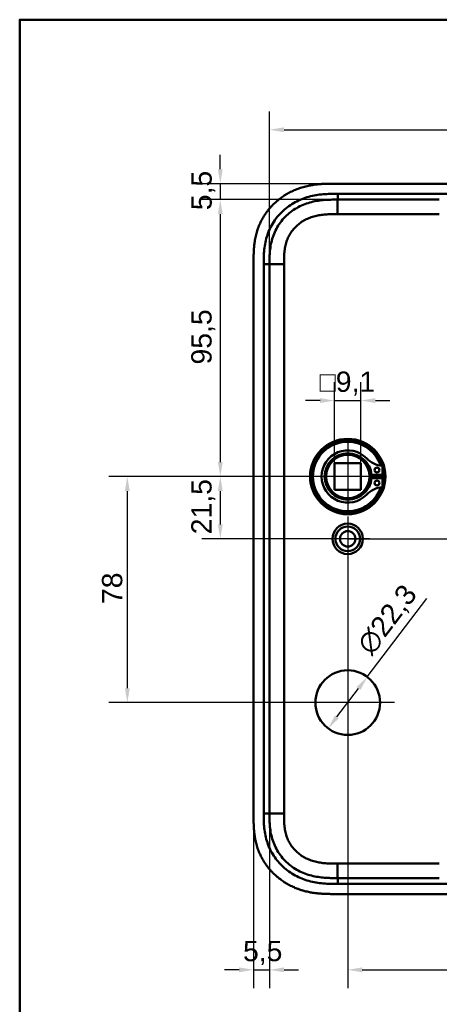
# Model space of a CAD drawing. Header units: millimetres. Extents: x 20 to 833, y 20 to 574.
# Tile 9 of 26: x 20 to 165, y 234 to 574. Entities that reach past the tile are written whole.
import ezdxf

# ---------------------------------------------------------------- set-up
doc = ezdxf.new("R2010")
doc.units = ezdxf.units.MM
doc.header["$LTSCALE"] = 2
for name, color, linetype, lineweight in [('Bemaßungen(DIN)', 7, 'Continuous', 25), ('Mittelpunktmarkierung(DIN)', 7, 'Continuous', 25), ('Sichtbare Kanten(DIN)', 7, 'Continuous', 50), ('Sichtbare tangentiale Kanten(DIN)', 7, 'Continuous', 50), ('Skizziergeometrie(DIN)', 7, 'Continuous', 50)]:
    doc.layers.add(name, color=color, linetype=linetype, lineweight=lineweight)
doc.styles.add('STANDARD-DIN~0', font='arial.ttf')
doc.dimstyles.new('CAD-LAN', dxfattribs={"dimscale": 2, "dimtxt": 3.5, "dimasz": 2.5, "dimexe": 3.175, "dimexo": 0, "dimgap": 0.8, "dimtad": 1, "dimrnd": 1e-08, "dimtxsty": 'STANDARD-DIN~0', "dimcen": 0.09, "dimdle": 10, "dimclrd": 250, "dimclre": 250, "dimclrt": 250, "dimadec": 0, "dimazin": 2, "dimtfac": 1, "dimtmove": 0, "dimatfit": 3, "dimfxl": 1, "dimtolj": 1, "dimtzin": 0, "dimlwd": 25, "dimlwe": 25, "dimarcsym": 0})

# ---------------------------------------------------------------- blocks, each defined once
blk = doc.blocks.new('Ränder Standardrahmen')
at = {"layer": 'Skizziergeometrie(DIN)', "flags": 128}
blk.add_lwpolyline([(10, 10), (10, 287), (410, 287), (410, 10), (10, 10)], dxfattribs=at)
blk = doc.blocks.new('*D8')
at = {"layer": 'Bemaßungen(DIN)', "color": 250, "linetype": 'Continuous', "lineweight": 25, "true_color": 0x3f3f3f, "transparency": 16777216}
for p, q in [((140.02, 347.32), (160.61, 374.37)), ((129.55, 333.55), (136.99, 343.34))]:
    blk.add_line(p, q, dxfattribs=at)
at = {"layer": 'Bemaßungen(DIN)', "color": 250, "linetype": 'Continuous', "true_color": 0x3f3f3f, "transparency": 16777216}
for points in [[(136.33, 343.84), (137.66, 342.83), (140.02, 347.32)], [(128.88, 334.05), (130.21, 333.04), (126.52, 329.57)]]:
    blk.add_solid(points, dxfattribs=at)
at = {"layer": 'Defpoints', "color": 0, "linetype": 'Continuous', "transparency": 16777216}
for p in [(140.02, 347.32), (126.52, 329.57)]:
    blk.add_point(p, dxfattribs=at)
at = {"layer": 'Bemaßungen(DIN)', "color": 250, "linetype": 'Continuous', "lineweight": 25, "true_color": 0x3f3f3f, "transparency": 16777216, "insert": (135.87, 358.77), "char_height": 7, "attachment_point": 1, "rotation": 52.733, "style": 'STANDARD-DIN~0'}
blk.add_mtext('\\A1;∅22,3', dxfattribs=at)
blk = doc.blocks.new('*D9')
at = {"layer": 'Bemaßungen(DIN)', "color": 250, "linetype": 'Continuous', "lineweight": 25, "true_color": 0x3f3f3f, "transparency": 16777216}
for p, q in [((129.81, 511.94), (82.92, 511.94)), ((89.27, 506.94), (89.27, 421.44)), ((133.27, 416.44), (82.92, 416.44))]:
    blk.add_line(p, q, dxfattribs=at)
at = {"layer": 'Bemaßungen(DIN)', "color": 250, "linetype": 'Continuous', "true_color": 0x3f3f3f, "transparency": 16777216}
for points in [[(88.44, 506.94), (90.1, 506.94), (89.27, 511.94)], [(88.44, 421.44), (90.1, 421.44), (89.27, 416.44)]]:
    blk.add_solid(points, dxfattribs=at)
at = {"layer": 'Defpoints', "color": 0, "linetype": 'Continuous', "transparency": 16777216}
for p in [(129.81, 511.94), (89.27, 416.44), (133.27, 416.44)]:
    blk.add_point(p, dxfattribs=at)
at = {"layer": 'Bemaßungen(DIN)', "color": 250, "linetype": 'Continuous', "lineweight": 25, "true_color": 0x3f3f3f, "transparency": 16777216, "insert": (79.26, 455.07), "char_height": 7, "attachment_point": 1, "rotation": 90, "style": 'STANDARD-DIN~0'}
blk.add_mtext('\\A1;95,5', dxfattribs=at)
blk = doc.blocks.new('*D10')
at = {"layer": 'Bemaßungen(DIN)', "color": 250, "linetype": 'Continuous', "lineweight": 25, "true_color": 0x3f3f3f, "transparency": 16777216}
for p, q in [((133.27, 416.44), (82.92, 416.44)), ((89.27, 411.44), (89.27, 399.94)), ((133.27, 394.94), (82.92, 394.94))]:
    blk.add_line(p, q, dxfattribs=at)
at = {"layer": 'Bemaßungen(DIN)', "color": 250, "linetype": 'Continuous', "true_color": 0x3f3f3f, "transparency": 16777216}
for points in [[(88.44, 411.44), (90.1, 411.44), (89.27, 416.44)], [(88.44, 399.94), (90.1, 399.94), (89.27, 394.94)]]:
    blk.add_solid(points, dxfattribs=at)
at = {"layer": 'Defpoints', "color": 0, "linetype": 'Continuous', "transparency": 16777216}
for p in [(133.27, 416.44), (89.27, 394.94), (133.27, 394.94)]:
    blk.add_point(p, dxfattribs=at)
at = {"layer": 'Bemaßungen(DIN)', "color": 250, "linetype": 'Continuous', "lineweight": 25, "true_color": 0x3f3f3f, "transparency": 16777216, "insert": (79.26, 396.52), "char_height": 7, "attachment_point": 1, "rotation": 90, "style": 'STANDARD-DIN~0'}
blk.add_mtext('\\A1;21,5', dxfattribs=at)
blk = doc.blocks.new('*D11')
at = {"layer": 'Bemaßungen(DIN)', "color": 250, "linetype": 'Continuous', "lineweight": 25, "true_color": 0x3f3f3f, "transparency": 16777216}
for p, q in [((133.27, 394.94), (277.62, 394.94)), ((271.27, 389.94), (271.27, 302.94)), ((251.27, 297.94), (277.62, 297.94))]:
    blk.add_line(p, q, dxfattribs=at)
at = {"layer": 'Bemaßungen(DIN)', "color": 250, "linetype": 'Continuous', "true_color": 0x3f3f3f, "transparency": 16777216}
for points in [[(270.44, 389.94), (272.1, 389.94), (271.27, 394.94)], [(270.44, 302.94), (272.1, 302.94), (271.27, 297.94)]]:
    blk.add_solid(points, dxfattribs=at)
at = {"layer": 'Defpoints', "color": 0, "linetype": 'Continuous', "transparency": 16777216}
for p in [(133.27, 394.94), (251.27, 297.94), (271.27, 297.94)]:
    blk.add_point(p, dxfattribs=at)
at = {"layer": 'Bemaßungen(DIN)', "color": 250, "linetype": 'Continuous', "lineweight": 25, "true_color": 0x3f3f3f, "transparency": 16777216, "insert": (262.52, 341.43), "char_height": 7, "attachment_point": 1, "rotation": 90, "style": 'STANDARD-DIN~0'}
blk.add_mtext('\\A1;97', dxfattribs=at)
blk = doc.blocks.new('*D12')
at = {"layer": 'Bemaßungen(DIN)', "color": 250, "linetype": 'Continuous', "lineweight": 25, "true_color": 0x3f3f3f, "transparency": 16777216}
for p, q in [((251.27, 491.94), (277.62, 491.94)), ((271.27, 399.94), (271.27, 486.94)), ((133.27, 394.94), (277.62, 394.94))]:
    blk.add_line(p, q, dxfattribs=at)
at = {"layer": 'Bemaßungen(DIN)', "color": 250, "linetype": 'Continuous', "true_color": 0x3f3f3f, "transparency": 16777216}
for points in [[(270.44, 486.94), (272.1, 486.94), (271.27, 491.94)], [(270.44, 399.94), (272.1, 399.94), (271.27, 394.94)]]:
    blk.add_solid(points, dxfattribs=at)
at = {"layer": 'Defpoints', "color": 0, "linetype": 'Continuous', "transparency": 16777216}
for p in [(251.27, 491.94), (271.27, 491.94), (133.27, 394.94)]:
    blk.add_point(p, dxfattribs=at)
at = {"layer": 'Bemaßungen(DIN)', "color": 250, "linetype": 'Continuous', "lineweight": 25, "true_color": 0x3f3f3f, "transparency": 16777216, "insert": (262.52, 438.43), "char_height": 7, "attachment_point": 1, "rotation": 90, "style": 'STANDARD-DIN~0'}
blk.add_mtext('\\A1;97', dxfattribs=at)
blk = doc.blocks.new('*D13')
at = {"layer": 'Bemaßungen(DIN)', "color": 250, "linetype": 'Continuous', "lineweight": 25, "true_color": 0x3f3f3f, "transparency": 16777216}
for p, q in [((133.27, 387.29), (133.27, 239.94)), ((251.27, 290.29), (251.27, 239.94)), ((138.27, 246.29), (246.27, 246.29))]:
    blk.add_line(p, q, dxfattribs=at)
at = {"layer": 'Bemaßungen(DIN)', "color": 250, "linetype": 'Continuous', "true_color": 0x3f3f3f, "transparency": 16777216}
for points in [[(138.27, 247.13), (138.27, 245.46), (133.27, 246.29)], [(246.27, 247.13), (246.27, 245.46), (251.27, 246.29)]]:
    blk.add_solid(points, dxfattribs=at)
at = {"layer": 'Defpoints', "color": 0, "linetype": 'Continuous', "transparency": 16777216}
for p in [(133.27, 387.29), (251.27, 290.29), (251.27, 246.29)]:
    blk.add_point(p, dxfattribs=at)
at = {"layer": 'Bemaßungen(DIN)', "color": 250, "linetype": 'Continuous', "lineweight": 25, "true_color": 0x3f3f3f, "transparency": 16777216, "insert": (184.86, 255.04), "char_height": 7, "attachment_point": 1, "style": 'STANDARD-DIN~0'}
blk.add_mtext('\\A1;118', dxfattribs=at)
blk = doc.blocks.new('*D14')
at = {"layer": 'Bemaßungen(DIN)', "color": 250, "linetype": 'Continuous', "lineweight": 25, "true_color": 0x3f3f3f, "transparency": 16777216}
for p, q in [((100.77, 299.23), (100.77, 239.94)), ((106.27, 300.23), (106.27, 239.94)), ((95.77, 246.29), (90.77, 246.29)), ((100.77, 246.29), (106.27, 246.29)), ((111.27, 246.29), (116.27, 246.29))]:
    blk.add_line(p, q, dxfattribs=at)
at = {"layer": 'Bemaßungen(DIN)', "color": 250, "linetype": 'Continuous', "true_color": 0x3f3f3f, "transparency": 16777216}
for points in [[(95.77, 247.13), (95.77, 245.46), (100.77, 246.29)], [(111.27, 247.13), (111.27, 245.46), (106.27, 246.29)]]:
    blk.add_solid(points, dxfattribs=at)
at = {"layer": 'Defpoints', "color": 0, "linetype": 'Continuous', "transparency": 16777216}
for p in [(100.77, 299.23), (106.27, 300.23), (106.27, 246.29)]:
    blk.add_point(p, dxfattribs=at)
at = {"layer": 'Bemaßungen(DIN)', "color": 250, "linetype": 'Continuous', "lineweight": 25, "true_color": 0x3f3f3f, "transparency": 16777216, "insert": (97.12, 256.28), "char_height": 7, "attachment_point": 1, "style": 'STANDARD-DIN~0'}
blk.add_mtext('\\A1;5,5', dxfattribs=at)
blk = doc.blocks.new('*D15')
at = {"layer": 'Bemaßungen(DIN)', "color": 250, "linetype": 'Continuous', "lineweight": 25, "true_color": 0x3f3f3f, "transparency": 16777216}
for p, q in [((89.27, 522.44), (89.27, 527.44)), ((128.81, 517.44), (82.92, 517.44)), ((89.27, 517.44), (89.27, 511.94)), ((129.8, 511.94), (82.92, 511.94)), ((89.27, 506.94), (89.27, 501.94))]:
    blk.add_line(p, q, dxfattribs=at)
at = {"layer": 'Bemaßungen(DIN)', "color": 250, "linetype": 'Continuous', "true_color": 0x3f3f3f, "transparency": 16777216}
for points in [[(88.44, 522.44), (90.1, 522.44), (89.27, 517.44)], [(88.44, 506.94), (90.1, 506.94), (89.27, 511.94)]]:
    blk.add_solid(points, dxfattribs=at)
at = {"layer": 'Defpoints', "color": 0, "linetype": 'Continuous', "transparency": 16777216}
for p in [(128.81, 517.44), (89.27, 511.94), (129.8, 511.94)]:
    blk.add_point(p, dxfattribs=at)
at = {"layer": 'Bemaßungen(DIN)', "color": 250, "linetype": 'Continuous', "lineweight": 25, "true_color": 0x3f3f3f, "transparency": 16777216, "insert": (79.29, 508.29), "char_height": 7, "attachment_point": 1, "rotation": 90, "style": 'STANDARD-DIN~0'}
blk.add_mtext('\\A1;5,5', dxfattribs=at)
blk = doc.blocks.new('*D16')
at = {"layer": 'Bemaßungen(DIN)', "color": 250, "linetype": 'Continuous', "lineweight": 25, "true_color": 0x3f3f3f, "transparency": 16777216}
for p, q in [((133.27, 416.44), (50.82, 416.44)), ((57.17, 411.44), (57.17, 343.44)), ((133.27, 338.44), (50.82, 338.44))]:
    blk.add_line(p, q, dxfattribs=at)
at = {"layer": 'Bemaßungen(DIN)', "color": 250, "linetype": 'Continuous', "true_color": 0x3f3f3f, "transparency": 16777216}
for points in [[(56.33, 411.44), (58, 411.44), (57.17, 416.44)], [(56.33, 343.44), (58, 343.44), (57.17, 338.44)]]:
    blk.add_solid(points, dxfattribs=at)
at = {"layer": 'Defpoints', "color": 0, "linetype": 'Continuous', "transparency": 16777216}
for p in [(133.27, 416.44), (57.17, 338.44), (133.27, 338.44)]:
    blk.add_point(p, dxfattribs=at)
at = {"layer": 'Bemaßungen(DIN)', "color": 250, "linetype": 'Continuous', "lineweight": 25, "true_color": 0x3f3f3f, "transparency": 16777216, "insert": (48.42, 372.45), "char_height": 7, "attachment_point": 1, "rotation": 90, "style": 'STANDARD-DIN~0'}
blk.add_mtext('\\A1;78', dxfattribs=at)
blk = doc.blocks.new('*D17')
at = {"layer": 'Bemaßungen(DIN)', "color": 250, "linetype": 'Continuous', "lineweight": 25, "true_color": 0x3f3f3f, "transparency": 16777216}
for p, q in [((106.27, 489.66), (106.27, 542.39)), ((298.27, 489.66), (298.27, 542.39)), ((111.27, 536.04), (293.27, 536.04))]:
    blk.add_line(p, q, dxfattribs=at)
at = {"layer": 'Bemaßungen(DIN)', "color": 250, "linetype": 'Continuous', "true_color": 0x3f3f3f, "transparency": 16777216}
for points in [[(111.27, 536.88), (111.27, 535.21), (106.27, 536.04)], [(293.27, 536.88), (293.27, 535.21), (298.27, 536.04)]]:
    blk.add_solid(points, dxfattribs=at)
at = {"layer": 'Defpoints', "color": 0, "linetype": 'Continuous', "transparency": 16777216}
for p in [(298.27, 536.04), (106.27, 489.66), (298.27, 489.66)]:
    blk.add_point(p, dxfattribs=at)
at = {"layer": 'Bemaßungen(DIN)', "color": 250, "linetype": 'Continuous', "lineweight": 25, "true_color": 0x3f3f3f, "transparency": 16777216, "insert": (194.9, 544.79), "char_height": 7, "attachment_point": 1, "style": 'STANDARD-DIN~0'}
blk.add_mtext('\\A1;192', dxfattribs=at)
blk = doc.blocks.new('*D19')
at = {"layer": 'Bemaßungen(DIN)', "color": 250, "linetype": 'Continuous', "lineweight": 25, "true_color": 0x3f3f3f, "transparency": 16777216}
for p, q in [((128.72, 420.99), (128.72, 448.98)), ((137.82, 420.99), (137.82, 448.98)), ((123.72, 442.63), (118.72, 442.63)), ((128.72, 442.63), (137.82, 442.63)), ((142.82, 442.63), (147.82, 442.63))]:
    blk.add_line(p, q, dxfattribs=at)
at = {"layer": 'Bemaßungen(DIN)', "color": 250, "linetype": 'Continuous', "true_color": 0x3f3f3f, "transparency": 16777216}
for points in [[(123.72, 443.47), (123.72, 441.8), (128.72, 442.63)], [(142.82, 443.47), (142.82, 441.8), (137.82, 442.63)]]:
    blk.add_solid(points, dxfattribs=at)
at = {"layer": 'Defpoints', "color": 0, "linetype": 'Continuous', "transparency": 16777216}
for p in [(137.82, 442.63), (128.72, 420.99), (137.82, 420.99)]:
    blk.add_point(p, dxfattribs=at)
at = {"layer": 'Bemaßungen(DIN)', "color": 250, "linetype": 'Continuous', "lineweight": 25, "true_color": 0x3f3f3f, "transparency": 16777216, "insert": (123.5, 452.65), "char_height": 7, "attachment_point": 1, "style": 'STANDARD-DIN~0'}
blk.add_mtext('\\A1;\\fAIGDT|b0|i0;\\H7.0000;o\\fArial|b0|i0;\\H7.0000;9,1', dxfattribs=at)

msp = doc.modelspace()

# ---------------------------------------------------------------- linework, layer by layer
at = {"layer": 'Mittelpunktmarkierung(DIN)', "linetype": 'Continuous'}
for p, q in [((133.2701, 428.9426), (133.2701, 403.9426)), ((145.7701, 416.4426), (120.7701, 416.4426)), ((133.2701, 402.5926), (133.2701, 387.2926)), ((140.9201, 394.9426), (125.6201, 394.9426)), ((133.2701, 354.5926), (133.2701, 322.2926)), ((133.2701, 354.5926), (133.2701, 322.2926)), ((149.4201, 338.4426), (117.1201, 338.4426)), ((149.4201, 338.4426), (117.1201, 338.4426))]:
    msp.add_line(p, q, dxfattribs=at)
at = {"layer": 'Sichtbare Kanten(DIN)'}
for p, q in [((287.291, 517.4426), (128.8088, 517.4426)), ((129.7969, 511.9426), (129.8083, 511.9426)), ((129.8083, 511.9426), (164.8995, 511.9426)), ((100.7701, 490.6582), (100.7701, 299.227)), ((128.7201, 420.9926), (137.8201, 420.9926)), ((128.7201, 411.8926), (128.7201, 420.9926)), ((137.8201, 420.9926), (137.8201, 411.8926)), ((145.2282, 420.0832), (145.2282, 417.0593)), ((145.2282, 417.0593), (141.5282, 417.0593)), ((141.5282, 415.8259), (145.2282, 415.8259)), ((145.2282, 415.8259), (145.2282, 412.802)), ((128.7201, 411.8926), (137.8201, 411.8926)), ((129.8083, 277.9426), (129.7969, 277.9426)), ((129.8083, 277.9426), (164.8995, 277.9426)), ((128.8088, 272.4426), (286.731, 272.4426))]:
    msp.add_line(p, q, dxfattribs=at)
for centre, radius in [((133.2701, 416.4426), 13), ((133.2701, 416.4426), 12.5), ((133.2701, 416.4426), 8), ((133.2701, 416.4426), 7.5), ((143.3782, 418.6743), 0.85), ((143.3782, 414.2109), 0.85), ((133.2701, 394.9426), 5.25), ((133.2701, 394.9426), 4.25), ((133.2701, 394.9426), 2.65), ((133.2701, 338.4426), 11.15)]:
    msp.add_circle(centre, radius, dxfattribs=at)
for centre, radius, start, end in [((133.2701, 416.4426), 12, 18.172127, 341.827873), ((133.2701, 416.4426), 9.0167, 44.140905, 315.859095), ((134.0034, 416.4426), 7.55, 4.685007, 54.312896), ((145.9682, 428.7655), 8.6779, 224.140905, 265.032947), ((133.2701, 416.4426), 8.2, 333.630564, 26.369436), ((134.0034, 416.4426), 7.55, 305.687104, 355.314993), ((133.2701, 416.4426), 9, 356.0711, 3.9289), ((133.2701, 416.4426), 12, 355.211021, 4.788979), ((145.9682, 404.1197), 8.6779, 94.967053, 135.859095)]:
    msp.add_arc(centre, radius, start, end, dxfattribs=at)
for points, knots in [([(128.8088, 517.4426), (128.2113, 517.4431), (127.1602, 517.4418), (125.9491, 517.4168), (125.0364, 517.3816), (124.4267, 517.3488), (123.6638, 517.2947), (123.0531, 517.2402), (122.2897, 517.1568), (121.6792, 517.077), (120.7645, 516.9361), (119.8529, 516.7658), (118.4959, 516.4531), (117.3031, 516.1122), (115.8358, 515.6029), (114.6857, 515.1295), (113.2844, 514.4565), (112.195, 513.8535), (110.88, 513.0204), (109.8687, 512.2923), (108.6615, 511.3086), (107.7439, 510.4644), (106.6633, 509.3409), (105.8549, 508.3895), (104.9207, 507.1402), (104.2364, 506.095), (103.4657, 504.7367), (102.9199, 503.6121), (102.3282, 502.1683), (101.928, 500.9849), (101.5208, 499.482), (101.2662, 498.2652), (101.0549, 496.8869), (100.9532, 495.9673), (100.8779, 495.0487), (100.8399, 494.437), (100.8059, 493.6738), (100.7885, 493.0656), (100.7758, 492.3088), (100.7703, 491.5555), (100.77, 490.9567), (100.7701, 490.6582)], [-0.999997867, -0.999997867, -0.999997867, -0.999997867, -0.958331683, -0.927082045, -0.916665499, -0.895832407, -0.885415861, -0.864582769, -0.854166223, -0.833333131, -0.822916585, -0.791666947, -0.770833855, -0.729167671, -0.708334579, -0.666668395, -0.645835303, -0.604169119, -0.583336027, -0.541669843, -0.520836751, -0.479170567, -0.458337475, -0.416671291, -0.395838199, -0.354172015, -0.333338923, -0.291672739, -0.270839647, -0.229173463, -0.208340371, -0.166674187, -0.145841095, -0.114591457, -0.104174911, -0.083341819, -0.072925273, -0.052092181, -0.041675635, -0.020842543, -0.000009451, -0.000009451, -0.000009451, -0.000009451]), ([(106.27, 489.6583), (106.27, 490.2859), (106.2701, 490.9335), (106.2825, 491.5819), (106.2963, 492.304), (106.3252, 493.0273), (106.3804, 493.7419), (106.4405, 494.5194), (106.5311, 495.2872), (106.6616, 496.0485), (106.7973, 496.8405), (106.9756, 497.6261), (107.2099, 498.416), (107.445, 499.2086), (107.7347, 499.9961), (108.0792, 500.761), (108.4255, 501.5297), (108.8275, 502.2775), (109.2826, 502.9948), (109.7362, 503.7098), (110.2425, 504.3947), (110.7978, 505.0431), (111.3474, 505.6848), (111.948, 506.2933), (112.5839, 506.8538), (113.2199, 507.4144), (113.8891, 507.9262), (114.5886, 508.3912), (115.2832, 508.8529), (116.0079, 509.2685), (116.7603, 509.6379), (117.4956, 509.999), (118.2576, 510.3159), (119.0401, 510.5875), (119.7947, 510.8493), (120.5685, 511.0689), (121.3521, 511.2474), (122.0999, 511.4178), (122.8563, 511.5507), (123.6196, 511.6515), (124.3429, 511.747), (125.0724, 511.8137), (125.8038, 511.858), (126.4941, 511.8998), (127.1862, 511.9216), (127.8724, 511.9323), (128.5223, 511.9424), (129.1669, 511.9426), (129.7969, 511.9426)], [0, 0, 0, 0, 0.20033251, 0.20033251, 0.20033251, 0.42341762, 0.42341762, 0.42341762, 0.66616566, 0.66616566, 0.66616566, 0.91870231, 0.91870231, 0.91870231, 1.17212598, 1.17212598, 1.17212598, 1.4268172, 1.4268172, 1.4268172, 1.68070523, 1.68070523, 1.68070523, 1.93198857, 1.93198857, 1.93198857, 2.18331948, 2.18331948, 2.18331948, 2.43287068, 2.43287068, 2.43287068, 2.67676084, 2.67676084, 2.67676084, 2.91192776, 2.91192776, 2.91192776, 3.13637161, 3.13637161, 3.13637161, 3.34910435, 3.34910435, 3.34910435, 3.549929, 3.549929, 3.549929, 3.74015108, 3.74015108, 3.74015108, 3.74015108]), ([(100.7701, 299.227), (100.77, 298.9284), (100.7703, 298.3294), (100.7758, 297.5762), (100.7886, 296.8196), (100.8059, 296.2116), (100.8399, 295.4484), (100.8778, 294.8367), (100.9532, 293.9179), (101.0549, 292.9982), (101.2427, 291.7729), (101.4254, 290.8593), (101.6431, 289.9523), (101.806, 289.3514), (102.0325, 288.606), (102.2325, 288.0146), (102.5056, 287.2839), (102.7424, 286.7062), (103.1248, 285.8513), (103.543, 285.0128), (104.2362, 283.7899), (104.9206, 282.7447), (105.855, 281.4957), (106.6633, 280.5447), (107.7437, 279.4209), (108.6616, 278.5763), (109.8689, 277.5928), (110.8802, 276.8648), (112.1947, 276.0318), (113.2845, 275.4283), (114.5457, 274.8229), (115.4046, 274.46), (116.2758, 274.1297), (116.8625, 273.926), (117.7503, 273.645), (118.6468, 273.3972), (119.8532, 273.1194), (120.7645, 272.9492), (121.6793, 272.8081), (122.2898, 272.7284), (123.0531, 272.6449), (123.6638, 272.5905), (124.4266, 272.5364), (125.0363, 272.5036), (125.949, 272.4683), (127.1603, 272.4433), (128.2114, 272.4421), (128.8088, 272.4426)], [-0.999997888, -0.999997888, -0.999997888, -0.999997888, -0.979164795, -0.958331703, -0.947915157, -0.927082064, -0.916665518, -0.895832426, -0.885415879, -0.854166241, -0.833333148, -0.80208351, -0.791666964, -0.770833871, -0.760417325, -0.739584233, -0.729167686, -0.708334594, -0.697918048, -0.666668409, -0.645835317, -0.604169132, -0.58333604, -0.541669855, -0.520836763, -0.479170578, -0.458337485, -0.416671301, -0.395838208, -0.354172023, -0.333338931, -0.302089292, -0.291672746, -0.270839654, -0.260423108, -0.229173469, -0.208340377, -0.177090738, -0.166674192, -0.1458411, -0.135424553, -0.114591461, -0.104174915, -0.083341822, -0.072925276, -0.041675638, -0.000009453, -0.000009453, -0.000009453, -0.000009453]), ([(129.7969, 277.9426), (129.167, 277.9426), (128.5223, 277.9428), (127.8724, 277.9529), (127.1862, 277.9636), (126.4941, 277.9854), (125.8038, 278.0272), (125.0724, 278.0715), (124.343, 278.1382), (123.6196, 278.2337), (122.8564, 278.3345), (122.0999, 278.4674), (121.3521, 278.6378), (120.5685, 278.8163), (119.7947, 279.0359), (119.0401, 279.2977), (118.2576, 279.5693), (117.4956, 279.8862), (116.7603, 280.2473), (116.0079, 280.6167), (115.2832, 281.0322), (114.5886, 281.494), (113.8891, 281.959), (113.2199, 282.4708), (112.5839, 283.0314), (111.948, 283.5919), (111.3474, 284.2004), (110.7978, 284.8421), (110.2425, 285.4905), (109.7362, 286.1753), (109.2826, 286.8904), (108.8275, 287.6077), (108.4255, 288.3554), (108.0793, 289.1242), (107.7347, 289.8891), (107.445, 290.6765), (107.2099, 291.4692), (106.9756, 292.2591), (106.7974, 293.0446), (106.6616, 293.8366), (106.5311, 294.598), (106.4405, 295.3657), (106.3804, 296.1433), (106.3252, 296.8579), (106.2963, 297.5812), (106.2825, 298.3033), (106.2701, 298.9517), (106.27, 299.5993), (106.27, 300.2269)], [0, 0, 0, 0, 0.19022167, 0.19022167, 0.19022167, 0.39104591, 0.39104591, 0.39104591, 0.60377825, 0.60377825, 0.60377825, 0.82822173, 0.82822173, 0.82822173, 1.06338833, 1.06338833, 1.06338833, 1.30727824, 1.30727824, 1.30727824, 1.55682927, 1.55682927, 1.55682927, 1.80816011, 1.80816011, 1.80816011, 2.0594434, 2.0594434, 2.0594434, 2.31333138, 2.31333138, 2.31333138, 2.56802256, 2.56802256, 2.56802256, 2.82144619, 2.82144619, 2.82144619, 3.07398187, 3.07398187, 3.07398187, 3.31672886, 3.31672886, 3.31672886, 3.5398143, 3.5398143, 3.5398143, 3.74014872, 3.74014872, 3.74014872, 3.74014872])]:
    msp.add_open_spline(points, degree=3, knots=knots, dxfattribs=at)
msp.add_open_spline([(106.27, 300.227), (106.2701, 394.9426), (106.27, 489.6582)], degree=2, dxfattribs=at)
at = {"layer": 'Sichtbare tangentiale Kanten(DIN)'}
for p, q in [((129.8082, 511.9426), (129.8082, 513.9426)), ((129.7969, 511.9426), (129.7969, 506.9426)), ((129.7969, 506.9426), (164.8995, 506.9426)), ((106.27, 489.6582), (104.2703, 489.6582)), ((106.27, 489.6583), (111.27, 489.6583)), ((106.27, 300.227), (104.27, 300.227)), ((106.27, 300.2269), (111.27, 300.2269)), ((129.7969, 277.9426), (129.7969, 282.9426)), ((164.8995, 282.9426), (129.7969, 282.9426)), ((129.8083, 277.9426), (129.8083, 275.9432))]:
    msp.add_line(p, q, dxfattribs=at)
for points, knots in [([(109.5816, 506.6895), (110.0194, 507.1776), (110.4815, 507.6442), (110.9587, 508.082), (112.2021, 509.2226), (113.6203, 510.2285), (115.1009, 511.0318), (116.5746, 511.8314), (118.1765, 512.4689), (119.8156, 512.9226), (119.822, 512.9244), (119.8285, 512.9262), (119.8349, 512.9279), (120.6474, 513.1521), (121.4698, 513.3322), (122.2971, 513.4737), (122.305, 513.475), (122.3128, 513.4763), (122.3207, 513.4777), (123.1438, 513.6177), (123.9729, 513.7196), (124.7952, 513.7899), (124.8097, 513.7911), (124.8241, 513.7923), (124.8385, 513.7935), (125.6467, 513.8616), (126.4453, 513.9005), (127.3108, 513.9216), (127.3244, 513.9219), (127.338, 513.9222), (127.3516, 513.9225), (128.1964, 513.9424), (129.0022, 513.9426), (129.8082, 513.9426)], [0, 0, 0, 0, 0.19669863, 0.19669863, 0.19669863, 0.70917928, 0.70917928, 0.70917928, 1.21926624, 1.21926624, 1.21926624, 1.22126493, 1.22126493, 1.22126493, 1.47406971, 1.47406971, 1.47406971, 1.47647275, 1.47647275, 1.47647275, 1.72797741, 1.72797741, 1.72797741, 1.73239112, 1.73239112, 1.73239112, 1.97969361, 1.97969361, 1.97969361, 1.98358619, 1.98358619, 1.98358619, 2.22538029, 2.22538029, 2.22538029, 2.22538029]), ([(104.2955, 492.1469), (104.3225, 493.0601), (104.3733, 493.8777), (104.4588, 494.6965), (104.4603, 494.7104), (104.4617, 494.7242), (104.4632, 494.738), (104.5512, 495.5678), (104.6787, 496.4074), (104.8511, 497.2317), (104.8525, 497.2384), (104.8539, 497.2451), (104.8553, 497.2518), (105.028, 498.0741), (105.2483, 498.8951), (105.5165, 499.6946), (105.5179, 499.6987), (105.5192, 499.7027), (105.5206, 499.7068), (106.0562, 501.3001), (106.7937, 502.8348), (107.7022, 504.2354), (108.2595, 505.0945), (108.8901, 505.9186), (109.5816, 506.6895)], [0.24893004, 0.24893004, 0.24893004, 0.24893004, 0.50029533, 0.50029533, 0.50029533, 0.50453898, 0.50453898, 0.50453898, 0.75922775, 0.75922775, 0.75922775, 0.76129715, 0.76129715, 0.76129715, 1.01542278, 1.01542278, 1.01542278, 1.01671254, 1.01671254, 1.01671254, 1.52327384, 1.52327384, 1.52327384, 1.83398697, 1.83398697, 1.83398697, 1.83398697]), ([(111.27, 489.6583), (111.27, 489.899), (111.2699, 490.1397), (111.2705, 490.3804), (111.2708, 490.528), (111.2718, 490.6755), (111.2729, 490.823), (111.2735, 490.8968), (111.2741, 490.9706), (111.2749, 491.0443), (111.2757, 491.1181), (111.2767, 491.1919), (111.2778, 491.2656), (111.2789, 491.3393), (111.2801, 491.4131), (111.2815, 491.4869), (111.2873, 491.7991), (111.296, 492.1125), (111.3102, 492.4319), (111.324, 492.7439), (111.3415, 493.0455), (111.3656, 493.3567), (111.3661, 493.3641), (111.3667, 493.3715), (111.3673, 493.3788), (111.4162, 494.0046), (111.4874, 494.6067), (111.5898, 495.204), (111.5913, 495.2126), (111.5927, 495.2211), (111.5942, 495.2297), (111.697, 495.8239), (111.8319, 496.4154), (112.0036, 496.9945), (112.0049, 496.9987), (112.0061, 497.003), (112.0074, 497.0073), (112.18, 497.5871), (112.3914, 498.1602), (112.6403, 498.7122), (112.8892, 499.2643), (113.1794, 499.8036), (113.5046, 500.3162), (113.8311, 500.8308), (114.1971, 501.3254), (114.5937, 501.7887), (114.9923, 502.2543), (115.4274, 502.6948), (115.8875, 503.1006), (116.3487, 503.5074), (116.8406, 503.884), (117.3528, 504.2248), (117.8663, 504.5664), (118.4054, 504.8751), (118.9581, 505.1468), (119.5122, 505.4192), (120.0876, 505.658), (120.6694, 505.8603), (120.6728, 505.8615), (120.6761, 505.8627), (120.6795, 505.8638), (121.2566, 506.0641), (121.8502, 506.2322), (122.4468, 506.3687), (122.452, 506.3699), (122.4572, 506.3711), (122.4624, 506.3722), (123.0527, 506.5068), (123.647, 506.6109), (124.2477, 506.691), (124.2566, 506.6922), (124.2655, 506.6934), (124.2744, 506.6946), (124.871, 506.7733), (125.4642, 506.8278), (126.0844, 506.8658), (126.0916, 506.8662), (126.0988, 506.8667), (126.106, 506.8671), (126.4139, 506.8858), (126.7115, 506.8994), (127.0158, 506.9099), (127.3284, 506.9208), (127.6396, 506.9281), (127.9501, 506.933), (128.5679, 506.9427), (129.1828, 506.9428), (129.7969, 506.9426)], [25.77708229, 25.77708229, 25.77708229, 25.77708229, 25.84929399, 25.84929399, 25.84929399, 25.89356572, 25.89356572, 25.89356572, 25.91570158, 25.91570158, 25.91570158, 25.93783745, 25.93783745, 25.93783745, 25.95996549, 25.95996549, 25.95996549, 26.05358694, 26.05358694, 26.05358694, 26.14503689, 26.14503689, 26.14503689, 26.14720056, 26.14720056, 26.14720056, 26.33077347, 26.33077347, 26.33077347, 26.33341345, 26.33341345, 26.33341345, 26.51605997, 26.51605997, 26.51605997, 26.51740202, 26.51740202, 26.51740202, 26.70035849, 26.70035849, 26.70035849, 26.88337781, 26.88337781, 26.88337781, 27.06710718, 27.06710718, 27.06710718, 27.25173009, 27.25173009, 27.25173009, 27.43682672, 27.43682672, 27.43682672, 27.62241725, 27.62241725, 27.62241725, 27.80846503, 27.80846503, 27.80846503, 27.80953911, 27.80953911, 27.80953911, 27.99405495, 27.99405495, 27.99405495, 27.99567068, 27.99567068, 27.99567068, 28.17823175, 28.17823175, 28.17823175, 28.18094441, 28.18094441, 28.18094441, 28.36227332, 28.36227332, 28.36227332, 28.36437264, 28.36437264, 28.36437264, 28.45455735, 28.45455735, 28.45455735, 28.54720616, 28.54720616, 28.54720616, 28.73152441, 28.73152441, 28.73152441, 28.73152441]), ([(104.2703, 489.6582), (104.2703, 489.7798), (104.2703, 489.9013), (104.2703, 490.124), (104.2703, 490.2252), (104.2708, 490.4275), (104.2712, 490.5287), (104.2743, 491.1355), (104.2805, 491.6414), (104.2955, 492.1469)], [0, 0, 0, 0, 0.036465, 0.036465, 0.066817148, 0.066817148, 0.097169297, 0.097169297, 0.248930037, 0.248930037, 0.248930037, 0.248930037]), ([(129.8083, 275.9432), (129.5928, 275.9432), (129.3773, 275.9433), (129.1618, 275.9434), (128.9606, 275.9434), (128.7595, 275.9444), (128.5584, 275.9456), (128.4578, 275.9463), (128.3573, 275.947), (128.2567, 275.948), (127.9618, 275.9509), (127.6671, 275.9555), (127.3518, 275.9629), (127.3445, 275.9631), (127.3372, 275.9632), (127.3299, 275.9634), (126.446, 275.9843), (125.6469, 276.0236), (124.8387, 276.0916), (124.8243, 276.0929), (124.8098, 276.0941), (124.7954, 276.0953), (123.9731, 276.1656), (123.144, 276.2675), (122.3208, 276.4075), (122.3129, 276.4088), (122.305, 276.4102), (122.2971, 276.4115), (121.4698, 276.553), (120.6476, 276.733), (119.835, 276.9572), (119.8286, 276.959), (119.8222, 276.9608), (119.8158, 276.9625), (118.1766, 277.4163), (116.5747, 278.0538), (115.101, 278.8533), (113.6219, 279.6558), (112.2048, 280.6601), (110.9588, 281.8031), (109.7226, 282.9371), (108.6135, 284.245), (107.7024, 285.6496), (106.7937, 287.0503), (106.0562, 288.5851), (105.5206, 290.1783), (105.5192, 290.1824), (105.5179, 290.1864), (105.5165, 290.1905), (105.2483, 290.99), (105.0281, 291.8111), (104.8553, 292.6333), (104.8539, 292.64), (104.8525, 292.6467), (104.8511, 292.6534), (104.6787, 293.4778), (104.5512, 294.3173), (104.4632, 295.1471), (104.4617, 295.161), (104.4603, 295.1748), (104.4588, 295.1886), (104.3733, 296.0075), (104.3233, 296.8241), (104.2966, 297.7002), (104.2962, 297.7129), (104.2959, 297.7256), (104.2955, 297.7383), (104.2702, 298.592), (104.2699, 299.4094), (104.27, 300.227)], [0, 0, 0, 0, 0.06465071, 0.06465071, 0.06465071, 0.12499689, 0.12499689, 0.12499689, 0.15516998, 0.15516998, 0.15516998, 0.24364975, 0.24364975, 0.24364975, 0.24568925, 0.24568925, 0.24568925, 0.49299602, 0.49299602, 0.49299602, 0.49740655, 0.49740655, 0.49740655, 0.74890198, 0.74890198, 0.74890198, 0.75131514, 0.75131514, 0.75131514, 1.00412488, 1.00412488, 1.00412488, 1.00611944, 1.00611944, 1.00611944, 1.51620829, 1.51620829, 1.51620829, 2.02816317, 2.02816317, 2.02816317, 2.53610502, 2.53610502, 2.53610502, 3.04266837, 3.04266837, 3.04266837, 3.04395812, 3.04395812, 3.04395812, 3.29808481, 3.29808481, 3.29808481, 3.3001542, 3.3001542, 3.3001542, 3.55484402, 3.55484402, 3.55484402, 3.55908766, 3.55908766, 3.55908766, 3.81045399, 3.81045399, 3.81045399, 3.81409867, 3.81409867, 3.81409867, 4.05935947, 4.05935947, 4.05935947, 4.05935947]), ([(129.7969, 282.9426), (129.5618, 282.9426), (129.3266, 282.9426), (129.0915, 282.9432), (129.0154, 282.9433), (128.9393, 282.9436), (128.8632, 282.9438), (128.7871, 282.9441), (128.711, 282.9446), (128.635, 282.9451), (128.4828, 282.946), (128.3306, 282.9471), (128.1784, 282.949), (128.1023, 282.9499), (128.0262, 282.9511), (127.9502, 282.9523), (127.7964, 282.9547), (127.6426, 282.9575), (127.4888, 282.9612), (127.4119, 282.9631), (127.3351, 282.9653), (127.2582, 282.9675), (127.1813, 282.9698), (127.1045, 282.9722), (127.0244, 282.975), (126.7117, 282.9858), (126.4139, 282.9994), (126.106, 283.0181), (126.0988, 283.0185), (126.0916, 283.0189), (126.0844, 283.0194), (125.4642, 283.0574), (124.871, 283.1119), (124.2744, 283.1906), (124.2655, 283.1918), (124.2566, 283.193), (124.2477, 283.1942), (123.647, 283.2743), (123.0527, 283.3784), (122.4624, 283.5129), (122.4572, 283.5141), (122.452, 283.5153), (122.4468, 283.5165), (121.8502, 283.653), (121.2567, 283.8211), (120.6795, 284.0214), (120.6761, 284.0225), (120.6728, 284.0237), (120.6694, 284.0249), (120.0876, 284.2272), (119.5122, 284.466), (118.958, 284.7384), (118.4053, 285.0101), (117.8664, 285.3188), (117.3529, 285.6604), (116.8407, 286.0011), (116.3487, 286.3778), (115.8875, 286.7846), (115.4274, 287.1903), (114.9923, 287.6309), (114.5938, 288.0965), (114.1971, 288.5598), (113.8311, 289.0543), (113.5046, 289.569), (113.1794, 290.0816), (112.8892, 290.6209), (112.6403, 291.173), (112.3914, 291.7249), (112.18, 292.2981), (112.0074, 292.8779), (112.0061, 292.8822), (112.0049, 292.8864), (112.0036, 292.8907), (111.8319, 293.4697), (111.697, 294.0612), (111.5942, 294.6554), (111.5927, 294.664), (111.5913, 294.6726), (111.5898, 294.6812), (111.4874, 295.2785), (111.4162, 295.8806), (111.3673, 296.5063), (111.3667, 296.5137), (111.3661, 296.5211), (111.3656, 296.5284), (111.3415, 296.8397), (111.3241, 297.1412), (111.3106, 297.45), (111.2967, 297.7675), (111.2875, 298.0832), (111.2815, 298.3983), (111.2697, 299.0095), (111.2697, 299.6191), (111.27, 300.2269)], [3.87953957, 3.87953957, 3.87953957, 3.87953957, 3.95007965, 3.95007965, 3.95007965, 3.97290829, 3.97290829, 3.97290829, 3.99573693, 3.99573693, 3.99573693, 4.04139421, 4.04139421, 4.04139421, 4.06422285, 4.06422285, 4.06422285, 4.11036486, 4.11036486, 4.11036486, 4.13343586, 4.13343586, 4.13343586, 4.15650686, 4.15650686, 4.15650686, 4.24669156, 4.24669156, 4.24669156, 4.24879088, 4.24879088, 4.24879088, 4.43011971, 4.43011971, 4.43011971, 4.43283238, 4.43283238, 4.43283238, 4.61539337, 4.61539337, 4.61539337, 4.61700912, 4.61700912, 4.61700912, 4.8015249, 4.8015249, 4.8015249, 4.802599, 4.802599, 4.802599, 4.98864673, 4.98864673, 4.98864673, 5.17423718, 5.17423718, 5.17423718, 5.35933373, 5.35933373, 5.35933373, 5.54395657, 5.54395657, 5.54395657, 5.72768588, 5.72768588, 5.72768588, 5.91070517, 5.91070517, 5.91070517, 6.09366166, 6.09366166, 6.09366166, 6.09500382, 6.09500382, 6.09500382, 6.27765029, 6.27765029, 6.27765029, 6.28029351, 6.28029351, 6.28029351, 6.46386324, 6.46386324, 6.46386324, 6.4660269, 6.4660269, 6.4660269, 6.55747681, 6.55747681, 6.55747681, 6.65152469, 6.65152469, 6.65152469, 6.83396136, 6.83396136, 6.83396136, 6.83396136])]:
    msp.add_open_spline(points, degree=3, knots=knots, dxfattribs=at)
for points in [[(129.8082, 513.9426), (178.116, 513.9426), (226.4237, 513.9426), (274.7317, 513.9419)], [(104.27, 300.227), (104.27, 363.3706), (104.27, 426.5143), (104.2703, 489.6582)], [(111.27, 300.2269), (111.27, 363.3706), (111.27, 426.5144), (111.27, 489.6583)], [(274.7317, 275.9426), (226.4239, 275.9426), (178.1162, 275.9426), (129.8083, 275.9432)]]:
    msp.add_open_spline(points, degree=3, dxfattribs=at)

# ---------------------------------------------------------------- block references
at = {"xscale": 2, "yscale": 2, "zscale": 2}
msp.add_blockref('Ränder Standardrahmen', (0, 0), dxfattribs=at)

# ---------------------------------------------------------------- dimensions: what is measured, and where the dimension line sits
at = {"layer": 'Bemaßungen(DIN)', "color": 250, "linetype": 'Continuous', "lineweight": 25, "true_color": 0x3f3f3f}
for base, p1, p2, angle, override, picture, middle in [((298.2701, 536.0428), (106.27, 489.6583), (298.2701, 489.6582), 180, {"dimgap": 0.8, "dimdec": 2, "dimtol": 0, "dimlim": 0, "dimtp": 0, "dimtm": 0, "dimtdec": 2, "dimtofl": 0, "dimatfit": 1}, '*D17', (202.27, 536.0428)), ((89.2701, 511.9426), (128.8088, 517.4426), (129.7969, 511.9426), 90, {"dimgap": 0.8, "dimdec": 2, "dimtol": 0, "dimlim": 0, "dimtp": 0, "dimtm": 0, "dimtdec": 2, "dimtofl": 1, "dimatfit": 1}, '*D15', (89.2701, 514.6926)), ((89.2701, 416.4426), (129.8083, 511.9426), (133.2701, 416.4426), 90, {"dimgap": 0.8, "dimdec": 2, "dimtol": 0, "dimlim": 0, "dimtp": 0, "dimtm": 0, "dimtdec": 2, "dimtofl": 0, "dimatfit": 1}, '*D9', (89.2701, 464.1926)), ((271.2701, 491.9426), (133.2701, 394.9426), (251.2701, 491.9426), 90, {"dimgap": 0.8, "dimdec": 2, "dimtol": 0, "dimlim": 0, "dimtp": 0, "dimtm": 0, "dimtdec": 2, "dimtofl": 0, "dimatfit": 1}, '*D12', (271.2701, 443.4426)), ((57.1681, 338.4426), (133.2701, 416.4426), (133.2701, 338.4426), 90, {"dimgap": 0.8, "dimdec": 2, "dimtol": 0, "dimlim": 0, "dimtp": 0, "dimtm": 0, "dimtdec": 2, "dimtofl": 0, "dimatfit": 1}, '*D16', (57.1681, 377.4426)), ((89.2701, 394.9426), (133.2701, 416.4426), (133.2701, 394.9426), 90, {"dimgap": 0.8, "dimdec": 2, "dimtol": 0, "dimlim": 0, "dimtp": 0, "dimtm": 0, "dimtdec": 2, "dimtofl": 0, "dimatfit": 1}, '*D10', (89.2701, 405.6926)), ((271.2701, 297.9426), (133.2701, 394.9426), (251.2701, 297.9426), 90, {"dimgap": 0.8, "dimdec": 2, "dimtol": 0, "dimlim": 0, "dimtp": 0, "dimtm": 0, "dimtdec": 2, "dimtofl": 0, "dimatfit": 1}, '*D11', (271.2701, 346.4426)), ((251.2701, 246.2926), (133.2701, 387.2926), (251.2701, 290.2926), 180, {"dimgap": 0.8, "dimdec": 2, "dimtol": 0, "dimlim": 0, "dimtp": 0, "dimtm": 0, "dimtdec": 2, "dimtofl": 0, "dimatfit": 1}, '*D13', (192.2701, 246.2926)), ((106.27, 246.2926), (100.7701, 299.227), (106.27, 300.2269), 180, {"dimgap": 0.8, "dimdec": 2, "dimtol": 0, "dimlim": 0, "dimtp": 0, "dimtm": 0, "dimtdec": 2, "dimtofl": 1, "dimatfit": 1}, '*D14', (103.52, 246.2926))]:
    dim = msp.add_linear_dim(base=base, p1=p1, p2=p2, angle=angle, dimstyle='CAD-LAN', override=override, dxfattribs=at)
    dim.commit()
    dim.dimension.update_dxf_attribs({"geometry": picture, "text_midpoint": middle, "dimtype": 160})
dim = msp.add_linear_dim(base=(137.8201, 442.6347), p1=(128.7201, 420.9926), p2=(137.8201, 420.9926), angle=180, text='\\fAIGDT|b0|i0;\\H7.0000;o\\fArial|b0|i0;\\H7.0000;<>', dimstyle='CAD-LAN', override={"dimgap": 0.8, "dimdec": 2, "dimtol": 0, "dimlim": 0, "dimtp": 0, "dimtm": 0, "dimtdec": 2, "dimtofl": 1, "dimatfit": 1}, dxfattribs=at)
dim.commit()
dim.dimension.update_dxf_attribs({"geometry": '*D19', "text_midpoint": (133.2701, 442.6347), "dimtype": 160})
dim = msp.add_diameter_dim_2p(p1=(126.5184, 329.5692), p2=(140.0218, 347.316), dimstyle='CAD-LAN', override={"dimgap": 0.8, "dimdec": 2, "dimlfac": 1, "dimtol": 0, "dimlim": 0, "dimtp": 0, "dimtm": 0, "dimtdec": 2, "dimatfit": 2}, dxfattribs=at)
dim.commit()
dim.dimension.update_dxf_attribs({"geometry": '*D8', "text_midpoint": (151.8292, 362.8341), "dimtype": 163})

doc.saveas('drawing.dxf')
